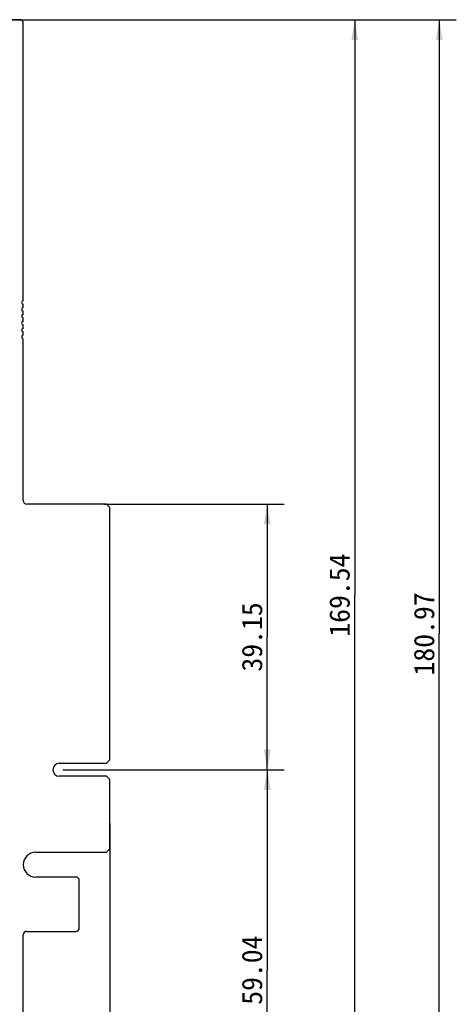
# Model space of a CAD drawing. Header units: millimetres. Extents: x 0 to 559, y 0 to 432.
# Tile 12 of 20: x 241 to 306, y 154 to 299. Entities that reach past the tile are written whole.
import ezdxf
from ezdxf.enums import TextEntityAlignment as Align

# ---------------------------------------------------------------- set-up
doc = ezdxf.new("R2010")
doc.units = ezdxf.units.MM
doc.header["$LTSCALE"] = 30.734
doc.layers.get('0').update_dxf_attribs({"linetype": 'CONTINUOUS'})
doc.layers.add('00_COMPONENTS', color=7, linetype='CONTINUOUS')
doc.layers.add('51__DRAFT_DIMS', color=7, linetype='CONTINUOUS')
doc.styles.get("Standard").update_dxf_attribs({"font": 'simfang.ttf'})
doc.dimstyles.new('DIMSTYLE_1', dxfattribs={"dimtxt": 3, "dimasz": 3, "dimexe": 2.5, "dimexo": 0.5, "dimgap": 0.75, "dimtad": 1, "dimdsep": 46, "dimtxsty": 'STANDARD', "dimblk": '_FILLED', "dimblk1": '_FILLED', "dimblk2": '_FILLED', "dimcen": 0.09, "dimclrt": 3, "dimazin": 2, "dimtp": 0.5, "dimtm": 0.5, "dimtfac": 1, "dimtofl": 0, "dimtmove": 0, "dimatfit": 3, "dimldrblk": '_FILLED', "dimfxl": 1, "dimtolj": 1, "dimarcsym": 0})
doc.dimstyles.new('DIMSTYLE_2', dxfattribs={"dimtxt": 3, "dimasz": 3, "dimexe": 2.5, "dimexo": 0.5, "dimgap": 0.75, "dimtad": 1, "dimdsep": 46, "dimtxsty": 'STANDARD', "dimblk": '_FILLED', "dimblk1": '_FILLED', "dimblk2": '_FILLED', "dimcen": 0.09, "dimclrt": 3, "dimazin": 2, "dimtp": 0.3, "dimtm": 0.3, "dimtfac": 1, "dimtofl": 0, "dimtmove": 0, "dimatfit": 3, "dimldrblk": '_FILLED', "dimfxl": 1, "dimtolj": 1, "dimarcsym": 0})

# ---------------------------------------------------------------- blocks, each defined once
blk = doc.blocks.new('_FILLED')
at = {"color": 0, "linetype": 'BYBLOCK'}
blk.add_solid([(0, 0), (-1, 0.167), (-1, -0.167)], dxfattribs=at)
blk = doc.blocks.new('*D1')
at = {"layer": '51__DRAFT_DIMS', "color": 4}
for p, q in [((254.57, 180.65), (254.57, 104.33)), ((149.71, 118.09), (149.71, 104.33)), ((149.71, 106.83), (202.14, 106.83)), ((254.57, 106.83), (202.14, 106.83))]:
    blk.add_line(p, q, dxfattribs=at)
at = {"layer": '51__DRAFT_DIMS', "color": 4, "xscale": 3, "yscale": 3, "zscale": 3, "rotation": 180}
blk.add_blockref('_FILLED', (149.71, 106.83), dxfattribs=at)
at = {"layer": '51__DRAFT_DIMS', "color": 4, "xscale": 3, "yscale": 3, "zscale": 3}
blk.add_blockref('_FILLED', (254.57, 106.83), dxfattribs=at)
at = {"layer": '51__DRAFT_DIMS', "color": 3}
blk.add_text('104.86', height=3, dxfattribs=at).set_placement((202.14, 107.58), align=Align.CENTER)
blk = doc.blocks.new('*D2')
at = {"layer": '51__DRAFT_DIMS', "color": 4}
for p, q in [((222.36, 299.07), (305.61, 299.07)), ((303.11, 299.07), (303.11, 208.58)), ((303.11, 118.09), (303.11, 208.58)), ((150.21, 118.09), (305.61, 118.09))]:
    blk.add_line(p, q, dxfattribs=at)
at = {"layer": '51__DRAFT_DIMS', "color": 4, "xscale": 3, "yscale": 3, "zscale": 3}
for p, rotation in [((303.11, 299.07), 90), ((303.11, 118.09), 270)]:
    blk.add_blockref('_FILLED', p, dxfattribs=dict(at, rotation=rotation))
at = {"layer": '51__DRAFT_DIMS', "color": 3}
blk.add_text('180.97', height=3, rotation=90, dxfattribs=at).set_placement((302.36, 208.58), align=Align.CENTER)
blk = doc.blocks.new('*D3')
at = {"layer": '51__DRAFT_DIMS', "color": 4}
for p, q in [((253.67, 227.72), (280.26, 227.72)), ((277.76, 227.72), (277.76, 208.14)), ((277.76, 188.57), (277.76, 208.14)), ((247.62, 188.57), (280.26, 188.57))]:
    blk.add_line(p, q, dxfattribs=at)
at = {"layer": '51__DRAFT_DIMS', "color": 4, "xscale": 3, "yscale": 3, "zscale": 3}
for p, rotation in [((277.76, 227.72), 90), ((277.76, 188.57), 270)]:
    blk.add_blockref('_FILLED', p, dxfattribs=dict(at, rotation=rotation))
at = {"layer": '51__DRAFT_DIMS', "color": 3}
blk.add_text('39.15', height=3, rotation=90, dxfattribs=at).set_placement((277.01, 208.14), align=Align.CENTER)
blk = doc.blocks.new('*D4')
at = {"layer": '51__DRAFT_DIMS', "color": 4}
for p, q in [((247.62, 188.57), (280.26, 188.57)), ((277.76, 188.57), (277.76, 159.05)), ((277.76, 129.52), (277.76, 159.05)), ((258.85, 129.52), (280.26, 129.52))]:
    blk.add_line(p, q, dxfattribs=at)
at = {"layer": '51__DRAFT_DIMS', "color": 4, "xscale": 3, "yscale": 3, "zscale": 3}
for p, rotation in [((277.76, 188.57), 90), ((277.76, 129.52), 270)]:
    blk.add_blockref('_FILLED', p, dxfattribs=dict(at, rotation=rotation))
at = {"layer": '51__DRAFT_DIMS', "color": 3}
blk.add_text('59.04', height=3, rotation=90, dxfattribs=at).set_placement((277.01, 159.05), align=Align.CENTER)
blk = doc.blocks.new('*D5')
at = {"layer": '51__DRAFT_DIMS', "color": 4}
for p, q in [((254.57, 176.41), (254.57, 93.77)), ((143.42, 143.05), (143.42, 93.77)), ((143.42, 96.27), (198.99, 96.27)), ((254.57, 96.27), (198.99, 96.27))]:
    blk.add_line(p, q, dxfattribs=at)
at = {"layer": '51__DRAFT_DIMS', "color": 4, "xscale": 3, "yscale": 3, "zscale": 3, "rotation": 180}
blk.add_blockref('_FILLED', (143.42, 96.27), dxfattribs=at)
at = {"layer": '51__DRAFT_DIMS', "color": 4, "xscale": 3, "yscale": 3, "zscale": 3}
blk.add_blockref('_FILLED', (254.57, 96.27), dxfattribs=at)
at = {"layer": '51__DRAFT_DIMS', "color": 3}
blk.add_text('111.15', height=3, dxfattribs=at).set_placement((198.99, 97.02), align=Align.CENTER)
blk = doc.blocks.new('*D9')
at = {"layer": '51__DRAFT_DIMS', "color": 4}
for p, q in [((241.82, 299.07), (293.15, 299.07)), ((290.65, 299.07), (290.65, 214.3)), ((290.65, 129.52), (290.65, 214.3)), ((258.85, 129.52), (293.15, 129.52))]:
    blk.add_line(p, q, dxfattribs=at)
at = {"layer": '51__DRAFT_DIMS', "color": 4, "xscale": 3, "yscale": 3, "zscale": 3}
for p, rotation in [((290.65, 299.07), 90), ((290.65, 129.52), 270)]:
    blk.add_blockref('_FILLED', p, dxfattribs=dict(at, rotation=rotation))
at = {"layer": '51__DRAFT_DIMS', "color": 3}
blk.add_text('169.54', height=3, rotation=90, dxfattribs=at).set_placement((289.9, 214.3), align=Align.CENTER)

msp = doc.modelspace()

# ---------------------------------------------------------------- linework, layer by layer
at = {"layer": '00_COMPONENTS', "color": 7}
for p, q in [((241.319, 299.069), (227.45, 299.069)), ((241.819, 257.665), (241.819, 298.569)), ((241.819, 256.649), (241.819, 257.157)), ((241.819, 255.633), (241.819, 256.141)), ((241.819, 254.617), (241.819, 255.125)), ((241.819, 253.601), (241.819, 254.109)), ((241.819, 252.585), (241.819, 253.093)), ((241.819, 228.219), (241.819, 252.077)), ((254.07, 227.719), (242.319, 227.719)), ((254.569, 227.219), (254.07, 227.719)), ((254.569, 190.019), (254.569, 227.219)), ((254.07, 189.519), (254.569, 190.019)), ((247.119, 189.519), (254.07, 189.519)), ((254.07, 187.619), (247.12, 187.619)), ((254.569, 187.119), (254.07, 187.619)), ((254.569, 176.914), (254.569, 187.119)), ((243.644, 176.414), (254.07, 176.414)), ((254.07, 176.414), (254.569, 176.914)), ((249.57, 172.764), (243.644, 172.769)), ((250.07, 165.264), (250.07, 172.264)), ((241.819, 146.919), (241.819, 164.264)), ((242.319, 164.764), (249.569, 164.764))]:
    msp.add_line(p, q, dxfattribs=at)
for centre, radius, start, end in [((241.319, 298.569), 0.5, 359.98545, 89.98545), ((241.819, 257.411), 0.254, 90, 270), ((241.819, 256.395), 0.254, 90, 270), ((241.819, 255.379), 0.254, 90, 270), ((241.819, 254.363), 0.254, 90, 270), ((241.819, 253.347), 0.254, 90, 270), ((241.819, 252.331), 0.254, 90, 270), ((242.319, 228.219), 0.5, 180.0095, 270.0095), ((247.119, 188.569), 0.95, 90.007, 270.007), ((243.644, 174.592), 1.822, 90, 269.9965), ((249.569, 172.264), 0.5, 359.99, 89.98973), ((242.319, 164.264), 0.5, 90.0085, 180.0085), ((249.57, 165.264), 0.5, 269.98595, 359.98594)]:
    msp.add_arc(centre, radius, start, end, dxfattribs=at)

# ---------------------------------------------------------------- dimensions: what is measured, and where the dimension line sits
at = {"layer": '51__DRAFT_DIMS', "color": 4}
for base, p1, p2, angle, dimstyle, picture, middle in [((303.11336, 118.09448), (221.8618, 299.06945), (149.70948, 118.09448), 270, 'DIMSTYLE_1', '*D2', (303.11336, 208.66692)), ((290.6515, 129.52448), (241.31947, 299.06945), (258.34948, 129.52448), 270, 'DIMSTYLE_1', '*D9', (290.6515, 214.42881)), ((277.761, 188.569), (253.169, 227.719), (247.119, 188.569), 270, 'DIMSTYLE_2', '*D3', (277.761, 208.097)), ((277.7612, 188.5693), (258.3495, 129.5245), (247.1194, 188.5693), 90, 'DIMSTYLE_2', '*D4', (277.7612, 159.0586))]:
    dim = msp.add_linear_dim(base=base, p1=p1, p2=p2, angle=angle, dimstyle=dimstyle, dxfattribs=at)
    dim.commit()
    dim.dimension.update_dxf_attribs({"geometry": picture, "text_midpoint": middle, "dimtype": 160})
for base, p1, p2, picture, middle in [((254.569, 106.828), (149.709, 118.594), (254.569, 181.152), '*D1', (202.242, 106.828)), ((254.569, 96.275), (143.419, 143.548), (254.569, 176.914), '*D5', (199.068, 96.275))]:
    dim = msp.add_linear_dim(base=base, p1=p1, p2=p2, dimstyle='DIMSTYLE_2', dxfattribs=at)
    dim.commit()
    dim.dimension.update_dxf_attribs({"geometry": picture, "text_midpoint": middle, "dimtype": 160})

doc.saveas('drawing.dxf')
